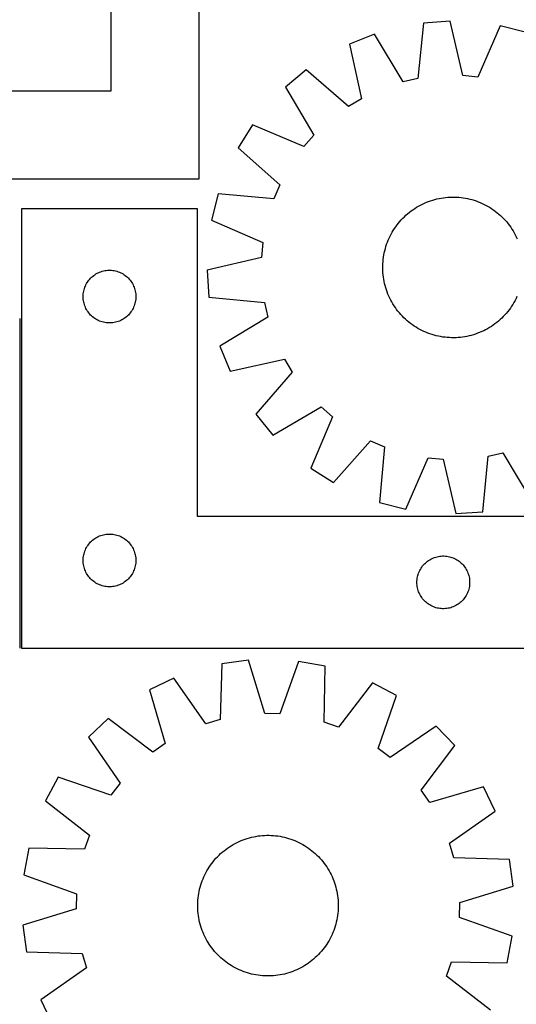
# Model space of a CAD drawing. Header units: millimetres. Extents: x 7 to 1493, y 7 to 2993.
# Tile 8 of 16: x 457 to 740, y 1731 to 2291. Entities that reach past the tile are written whole.
import ezdxf

# ---------------------------------------------------------------- set-up
doc = ezdxf.new("R2010")
doc.units = ezdxf.units.MM
doc.layers.add('COMMON', color=5, linetype='CONTINUOUS', true_color=0x0000ff)
doc.layers.add('CUT', color=7, linetype='CONTINUOUS', true_color=0x000000)

msp = doc.modelspace()

# ---------------------------------------------------------------- linework, layer by layer
at = {"layer": 'COMMON'}
msp.add_line((457.541329, 1933.568267), (457.541329, 2121.033625), dxfattribs=at)
at = {"layer": 'CUT'}
for p, q in [((559.237067, 2200.59527), (559.237067, 2550.59527)), ((509.237067, 2250.59527), (509.237067, 2500.59527)), ((702.283737, 2290.164715), (686.931249, 2289.149002)), ((709.483851, 2259.227148), (702.283737, 2290.164715)), ((686.931249, 2289.149002), (683.86968, 2257.532526)), ((730.704458, 2287.570797), (718.022704, 2258.447819)), ((745.619414, 2283.792618), (730.704458, 2287.570797)), ((659.099972, 2282.833479), (644.812761, 2277.123299)), ((675.507922, 2255.635061), (659.099972, 2282.833479)), ((644.812761, 2277.123299), (651.671064, 2246.108167)), ((620.295248, 2262.516542), (608.471846, 2252.670847)), ((644.304909, 2241.719645), (620.295248, 2262.516542)), ((683.86968, 2257.532526), (675.507922, 2255.635061)), ((718.022704, 2258.447819), (709.483851, 2259.227148)), ((608.471846, 2252.670847), (624.578682, 2225.293035)), ((159.237067, 2250.59527), (509.237067, 2250.59527)), ((651.671064, 2246.108167), (644.304909, 2241.719645)), ((589.668041, 2231.202667), (581.465804, 2218.185222)), ((618.92918, 2218.843036), (589.668041, 2231.202667)), ((624.578682, 2225.293035), (618.92918, 2218.843036)), ((581.465804, 2218.185222), (605.244525, 2197.124663)), ((109.237067, 2200.59527), (559.237067, 2200.59527)), ((605.244525, 2197.124663), (601.864689, 2189.244556)), ((570.216355, 2191.957075), (566.438177, 2177.042119)), ((601.864689, 2189.244556), (570.216355, 2191.957075)), ((694.677736, 2189.110863), (695.905313, 2189.379307)), ((695.905313, 2189.379307), (697.140716, 2189.60906)), ((697.140716, 2189.60906), (698.382726, 2189.799894)), ((698.382726, 2189.799894), (699.630117, 2189.951621)), ((699.630117, 2189.951621), (700.881659, 2190.064092)), ((700.881659, 2190.064092), (702.136116, 2190.137195)), ((702.136116, 2190.137195), (703.392251, 2190.17086)), ((703.392251, 2190.17086), (704.648823, 2190.165051)), ((704.648823, 2190.165051), (705.904592, 2190.119775)), ((705.904592, 2190.119775), (707.15832, 2190.035077)), ((707.15832, 2190.035077), (708.408769, 2189.91104)), ((708.408769, 2189.91104), (709.654704, 2189.747787)), ((709.654704, 2189.747787), (710.894897, 2189.545479)), ((710.894897, 2189.545479), (712.128123, 2189.304315)), ((712.128123, 2189.304315), (713.353165, 2189.024534)), ((680.986971, 2183.005277), (682.029522, 2183.706771)), ((682.029522, 2183.706771), (683.093593, 2184.375171)), ((683.093593, 2184.375171), (684.178134, 2185.009818)), ((684.178134, 2185.009818), (685.282075, 2185.610086)), ((685.282075, 2185.610086), (686.404326, 2186.175383)), ((686.404326, 2186.175383), (687.543779, 2186.705149)), ((687.543779, 2186.705149), (688.699311, 2187.198863)), ((688.699311, 2187.198863), (689.86978, 2187.656037)), ((689.86978, 2187.656037), (691.054032, 2188.076221)), ((691.054032, 2188.076221), (692.250898, 2188.458998)), ((692.250898, 2188.458998), (693.459197, 2188.803993)), ((693.459197, 2188.803993), (694.677736, 2189.110863)), ((713.353165, 2189.024534), (714.568815, 2188.706411)), ((714.568815, 2188.706411), (715.773873, 2188.35026)), ((715.773873, 2188.35026), (716.967149, 2187.956434)), ((716.967149, 2187.956434), (718.147466, 2187.52532)), ((718.147466, 2187.52532), (719.313658, 2187.057344)), ((719.313658, 2187.057344), (720.464576, 2186.552969)), ((720.464576, 2186.552969), (721.599083, 2186.01269)), ((721.599083, 2186.01269), (722.71606, 2185.437043)), ((722.71606, 2185.437043), (723.814404, 2184.826595)), ((723.814404, 2184.826595), (724.893032, 2184.181948)), ((724.893032, 2184.181948), (725.950878, 2183.503738)), ((558.291329, 2183.568267), (458.291329, 2183.568267)), ((458.291329, 2183.568267), (458.291329, 1933.568267)), ((558.291329, 2008.568267), (558.291329, 2183.568267)), ((674.375171, 2177.23029), (675.239588, 2178.142316)), ((675.239588, 2178.142316), (676.132226, 2179.026739)), ((676.132226, 2179.026739), (677.052204, 2179.882687)), ((677.052204, 2179.882687), (677.998614, 2180.709316)), ((677.998614, 2180.709316), (678.970521, 2181.505809)), ((678.970521, 2181.505809), (679.966968, 2182.271381)), ((679.966968, 2182.271381), (680.986971, 2183.005277)), ((725.950878, 2183.503738), (726.986899, 2182.792636)), ((726.986899, 2182.792636), (728.000073, 2182.049342)), ((728.000073, 2182.049342), (728.9894, 2181.274591)), ((728.9894, 2181.274591), (729.953902, 2180.469146)), ((729.953902, 2180.469146), (730.892629, 2179.633803)), ((730.892629, 2179.633803), (731.804655, 2178.769386)), ((731.804655, 2178.769386), (732.689078, 2177.876748)), ((566.438177, 2177.042119), (595.561155, 2164.360365)), ((670.505235, 2172.288539), (671.216338, 2173.32456)), ((671.216338, 2173.32456), (671.959631, 2174.337734)), ((671.959631, 2174.337734), (672.734383, 2175.32706)), ((672.734383, 2175.32706), (673.539828, 2176.291563)), ((673.539828, 2176.291563), (674.375171, 2177.23029)), ((732.689078, 2177.876748), (733.545026, 2176.95677)), ((733.545026, 2176.95677), (734.371655, 2176.01036)), ((734.371655, 2176.01036), (735.168149, 2175.038452)), ((735.168149, 2175.038452), (735.933721, 2174.042005)), ((735.933721, 2174.042005), (736.667616, 2173.022003)), ((736.667616, 2173.022003), (737.36911, 2171.979452)), ((667.456005, 2166.802237), (667.996283, 2167.936744)), ((667.996283, 2167.936744), (668.571931, 2169.053721)), ((668.571931, 2169.053721), (669.182379, 2170.152065)), ((669.182379, 2170.152065), (669.827026, 2171.230692)), ((669.827026, 2171.230692), (670.505235, 2172.288539)), ((737.36911, 2171.979452), (738.03751, 2170.915381)), ((738.03751, 2170.915381), (738.672158, 2169.83084)), ((738.672158, 2169.83084), (739.272426, 2168.726899)), ((739.272426, 2168.726899), (739.837722, 2167.604648)), ((739.837722, 2167.604648), (740.367488, 2166.465194)), ((595.561155, 2164.360365), (594.781826, 2155.821512)), ((665.302563, 2160.906476), (665.658713, 2162.111534)), ((665.658713, 2162.111534), (666.05254, 2163.30481)), ((666.05254, 2163.30481), (666.483654, 2164.485126)), ((666.483654, 2164.485126), (666.951629, 2165.651319)), ((666.951629, 2165.651319), (667.456005, 2166.802237)), ((594.781826, 2155.821512), (563.844258, 2148.621397)), ((664.097933, 2154.746429), (664.261186, 2155.992365)), ((664.261186, 2155.992365), (664.463495, 2157.232558)), ((664.463495, 2157.232558), (664.704659, 2158.465784)), ((664.704659, 2158.465784), (664.98444, 2159.690826)), ((664.98444, 2159.690826), (665.302563, 2160.906476)), ((663.838114, 2149.729912), (663.843923, 2150.986484)), ((663.843923, 2150.986484), (663.889198, 2152.242253)), ((663.889198, 2152.242253), (663.973897, 2153.495981)), ((663.973897, 2153.495981), (664.097933, 2154.746429)), ((497.549046, 2144.037429), (498.102229, 2144.576547)), ((498.102229, 2144.576547), (498.682431, 2145.086474)), ((498.682431, 2145.086474), (499.288115, 2145.565856)), ((499.288115, 2145.565856), (499.917673, 2146.013422)), ((499.917673, 2146.013422), (500.569437, 2146.427986)), ((500.569437, 2146.427986), (501.241678, 2146.808449)), ((501.241678, 2146.808449), (501.932613, 2147.153801)), ((501.932613, 2147.153801), (502.640411, 2147.463126)), ((502.640411, 2147.463126), (503.363193, 2147.735605)), ((503.363193, 2147.735605), (504.099044, 2147.970515)), ((504.099044, 2147.970515), (504.846013, 2148.167233)), ((504.846013, 2148.167233), (505.602118, 2148.325236)), ((505.602118, 2148.325236), (506.365354, 2148.444107)), ((506.365354, 2148.444107), (507.133697, 2148.52353)), ((507.133697, 2148.52353), (507.90511, 2148.563294)), ((507.90511, 2148.563294), (508.677548, 2148.563294)), ((508.677548, 2148.563294), (509.448961, 2148.52353)), ((509.448961, 2148.52353), (510.217304, 2148.444107)), ((510.217304, 2148.444107), (510.98054, 2148.325236)), ((510.98054, 2148.325236), (511.736645, 2148.167233)), ((511.736645, 2148.167233), (512.483614, 2147.970515)), ((512.483614, 2147.970515), (513.219465, 2147.735605)), ((513.219465, 2147.735605), (513.942247, 2147.463126)), ((513.942247, 2147.463126), (514.650045, 2147.153801)), ((514.650045, 2147.153801), (515.34098, 2146.808449)), ((515.34098, 2146.808449), (516.013221, 2146.427986)), ((516.013221, 2146.427986), (516.664985, 2146.013422)), ((516.664985, 2146.013422), (517.294543, 2145.565856)), ((517.294543, 2145.565856), (517.900227, 2145.086474)), ((517.900227, 2145.086474), (518.480429, 2144.576547)), ((518.480429, 2144.576547), (519.033612, 2144.037429)), ((563.844258, 2148.621397), (564.859972, 2133.26891)), ((663.871778, 2148.473777), (663.838114, 2149.729912)), ((663.944882, 2147.21932), (663.871778, 2148.473777)), ((664.057353, 2145.967778), (663.944882, 2147.21932)), ((664.20908, 2144.720387), (664.057353, 2145.967778)), ((664.399914, 2143.478377), (664.20908, 2144.720387)), ((494.255577, 2138.859548), (494.546575, 2139.575076)), ((494.546575, 2139.575076), (494.874023, 2140.274674)), ((494.874023, 2140.274674), (495.23705, 2140.956488)), ((495.23705, 2140.956488), (495.634696, 2141.61871)), ((495.634696, 2141.61871), (496.065904, 2142.259583)), ((496.065904, 2142.259583), (496.529532, 2142.877409)), ((496.529532, 2142.877409), (497.02435, 2143.470549)), ((497.02435, 2143.470549), (497.549046, 2144.037429)), ((519.033612, 2144.037429), (519.558308, 2143.470549)), ((519.558308, 2143.470549), (520.053126, 2142.877409)), ((520.053126, 2142.877409), (520.516754, 2142.259583)), ((520.516754, 2142.259583), (520.947962, 2141.61871)), ((520.947962, 2141.61871), (521.345608, 2140.956488)), ((521.345608, 2140.956488), (521.708635, 2140.274674)), ((521.708635, 2140.274674), (522.036083, 2139.575076)), ((522.036083, 2139.575076), (522.327081, 2138.859548)), ((664.629667, 2142.242973), (664.399914, 2143.478377)), ((664.89811, 2141.015397), (664.629667, 2142.242973)), ((665.204981, 2139.796858), (664.89811, 2141.015397)), ((665.549975, 2138.588559), (665.204981, 2139.796858)), ((493.291329, 2133.568267), (493.311218, 2134.340448)), ((493.311218, 2132.796086), (493.291329, 2133.568267)), ((493.311218, 2134.340448), (493.370831, 2135.110582)), ((493.370831, 2135.110582), (493.470011, 2135.876626)), ((493.470011, 2135.876626), (493.608494, 2136.636548)), ((493.608494, 2136.636548), (493.785913, 2137.388334)), ((493.785913, 2137.388334), (494.001798, 2138.129989)), ((494.001798, 2138.129989), (494.255577, 2138.859548)), ((522.327081, 2138.859548), (522.58086, 2138.129989)), ((522.58086, 2138.129989), (522.796745, 2137.388334)), ((522.796745, 2137.388334), (522.974164, 2136.636548)), ((522.974164, 2136.636548), (523.112647, 2135.876626)), ((523.112647, 2135.876626), (523.211827, 2135.110582)), ((523.211827, 2135.110582), (523.27144, 2134.340448)), ((523.27144, 2134.340448), (523.291329, 2133.568267)), ((523.291329, 2133.568267), (523.27144, 2132.796086)), ((665.932753, 2137.391693), (665.549975, 2138.588559)), ((666.352936, 2136.207441), (665.932753, 2137.391693)), ((666.810111, 2135.036972), (666.352936, 2136.207441)), ((667.303825, 2133.88144), (666.810111, 2135.036972)), ((667.833591, 2132.741987), (667.303825, 2133.88144)), ((740.215308, 2133.544397), (739.67503, 2132.40989)), ((493.370831, 2132.025952), (493.311218, 2132.796086)), ((493.470011, 2131.259908), (493.370831, 2132.025952)), ((493.608494, 2130.499986), (493.470011, 2131.259908)), ((493.785913, 2129.7482), (493.608494, 2130.499986)), ((494.001798, 2129.006544), (493.785913, 2129.7482)), ((494.255577, 2128.276986), (494.001798, 2129.006544)), ((494.546575, 2127.561458), (494.255577, 2128.276986)), ((522.327081, 2128.276986), (522.036083, 2127.561458)), ((522.58086, 2129.006544), (522.327081, 2128.276986)), ((522.796745, 2129.7482), (522.58086, 2129.006544)), ((522.974164, 2130.499986), (522.796745, 2129.7482)), ((523.112647, 2131.259908), (522.974164, 2130.499986)), ((523.211827, 2132.025952), (523.112647, 2131.259908)), ((523.27144, 2132.796086), (523.211827, 2132.025952)), ((564.859972, 2133.26891), (596.476447, 2130.207341)), ((596.476447, 2130.207341), (598.373912, 2121.845583)), ((668.398887, 2131.619736), (667.833591, 2132.741987)), ((668.999155, 2130.515795), (668.398887, 2131.619736)), ((669.633803, 2129.431254), (668.999155, 2130.515795)), ((670.302203, 2128.367183), (669.633803, 2129.431254)), ((671.003697, 2127.324631), (670.302203, 2128.367183)), ((737.166078, 2128.058096), (736.454975, 2127.022074)), ((737.844287, 2129.115942), (737.166078, 2128.058096)), ((738.488934, 2130.19457), (737.844287, 2129.115942)), ((739.099382, 2131.292914), (738.488934, 2130.19457)), ((739.67503, 2132.40989), (739.099382, 2131.292914)), ((494.874023, 2126.86186), (494.546575, 2127.561458)), ((495.23705, 2126.180046), (494.874023, 2126.86186)), ((495.634696, 2125.517824), (495.23705, 2126.180046)), ((496.065904, 2124.87695), (495.634696, 2125.517824)), ((496.529532, 2124.259125), (496.065904, 2124.87695)), ((497.02435, 2123.665985), (496.529532, 2124.259125)), ((497.549046, 2123.099105), (497.02435, 2123.665985)), ((498.102229, 2122.559986), (497.549046, 2123.099105)), ((498.682431, 2122.05006), (498.102229, 2122.559986)), ((518.480429, 2122.559986), (517.900227, 2122.05006)), ((519.033612, 2123.099105), (518.480429, 2122.559986)), ((519.558308, 2123.665985), (519.033612, 2123.099105)), ((520.053126, 2124.259125), (519.558308, 2123.665985)), ((520.516754, 2124.87695), (520.053126, 2124.259125)), ((520.947962, 2125.517824), (520.516754, 2124.87695)), ((521.345608, 2126.180046), (520.947962, 2125.517824)), ((521.708635, 2126.86186), (521.345608, 2126.180046)), ((522.036083, 2127.561458), (521.708635, 2126.86186)), ((671.737592, 2126.304629), (671.003697, 2127.324631)), ((672.503164, 2125.308182), (671.737592, 2126.304629)), ((673.299658, 2124.336274), (672.503164, 2125.308182)), ((674.126287, 2123.389864), (673.299658, 2124.336274)), ((674.982235, 2122.469887), (674.126287, 2123.389864)), ((675.866658, 2121.577249), (674.982235, 2122.469887)), ((732.431725, 2122.204319), (731.539087, 2121.319896)), ((733.296142, 2123.116344), (732.431725, 2122.204319)), ((734.131485, 2124.055071), (733.296142, 2123.116344)), ((734.93693, 2125.019574), (734.131485, 2124.055071)), ((735.711681, 2126.008901), (734.93693, 2125.019574)), ((736.454975, 2127.022074), (735.711681, 2126.008901)), ((499.288115, 2121.570678), (498.682431, 2122.05006)), ((499.917673, 2121.123112), (499.288115, 2121.570678)), ((500.569437, 2120.708548), (499.917673, 2121.123112)), ((501.241678, 2120.328085), (500.569437, 2120.708548)), ((501.932613, 2119.982733), (501.241678, 2120.328085)), ((502.640411, 2119.673407), (501.932613, 2119.982733)), ((503.363193, 2119.400929), (502.640411, 2119.673407)), ((504.099044, 2119.166019), (503.363193, 2119.400929)), ((504.846013, 2118.969301), (504.099044, 2119.166019)), ((505.602118, 2118.811298), (504.846013, 2118.969301)), ((506.365354, 2118.692427), (505.602118, 2118.811298)), ((507.133697, 2118.613004), (506.365354, 2118.692427)), ((507.90511, 2118.57324), (507.133697, 2118.613004)), ((508.677548, 2118.57324), (507.90511, 2118.57324)), ((509.448961, 2118.613004), (508.677548, 2118.57324)), ((510.217304, 2118.692427), (509.448961, 2118.613004)), ((510.98054, 2118.811298), (510.217304, 2118.692427)), ((511.736645, 2118.969301), (510.98054, 2118.811298)), ((512.483614, 2119.166019), (511.736645, 2118.969301)), ((513.219465, 2119.400929), (512.483614, 2119.166019)), ((513.942247, 2119.673407), (513.219465, 2119.400929)), ((514.650045, 2119.982733), (513.942247, 2119.673407)), ((515.34098, 2120.328085), (514.650045, 2119.982733)), ((516.013221, 2120.708548), (515.34098, 2120.328085)), ((516.664985, 2121.123112), (516.013221, 2120.708548)), ((517.294543, 2121.570678), (516.664985, 2121.123112)), ((517.900227, 2122.05006), (517.294543, 2121.570678)), ((598.373912, 2121.845583), (571.175495, 2105.437633)), ((676.778683, 2120.712832), (675.866658, 2121.577249)), ((677.717411, 2119.877489), (676.778683, 2120.712832)), ((678.681913, 2119.072044), (677.717411, 2119.877489)), ((679.67124, 2118.297292), (678.681913, 2119.072044)), ((680.684414, 2117.553998), (679.67124, 2118.297292)), ((681.720435, 2116.842896), (680.684414, 2117.553998)), ((682.778281, 2116.164687), (681.720435, 2116.842896)), ((725.641791, 2116.639864), (724.57772, 2115.971463)), ((726.684342, 2117.341358), (725.641791, 2116.639864)), ((727.704345, 2118.075253), (726.684342, 2117.341358)), ((728.700791, 2118.840825), (727.704345, 2118.075253)), ((729.672699, 2119.637319), (728.700791, 2118.840825)), ((730.619109, 2120.463947), (729.672699, 2119.637319)), ((731.539087, 2121.319896), (730.619109, 2120.463947)), ((683.856909, 2115.52004), (682.778281, 2116.164687)), ((684.955253, 2114.909591), (683.856909, 2115.52004)), ((686.07223, 2114.333944), (684.955253, 2114.909591)), ((687.206737, 2113.793666), (686.07223, 2114.333944)), ((688.357655, 2113.28929), (687.206737, 2113.793666)), ((689.523847, 2112.821314), (688.357655, 2113.28929)), ((690.704164, 2112.390201), (689.523847, 2112.821314)), ((691.89744, 2111.996374), (690.704164, 2112.390201)), ((693.102498, 2111.640224), (691.89744, 2111.996374)), ((694.318147, 2111.322101), (693.102498, 2111.640224)), ((695.54319, 2111.042319), (694.318147, 2111.322101)), ((696.776416, 2110.801155), (695.54319, 2111.042319)), ((711.766, 2110.967327), (710.530597, 2110.737575)), ((712.993577, 2111.235771), (711.766, 2110.967327)), ((714.212116, 2111.542642), (712.993577, 2111.235771)), ((715.420415, 2111.887636), (714.212116, 2111.542642)), ((716.617281, 2112.270414), (715.420415, 2111.887636)), ((717.801533, 2112.690597), (716.617281, 2112.270414)), ((718.972002, 2113.147771), (717.801533, 2112.690597)), ((720.127534, 2113.641485), (718.972002, 2113.147771)), ((721.266987, 2114.171252), (720.127534, 2113.641485)), ((722.389238, 2114.736548), (721.266987, 2114.171252)), ((723.493179, 2115.336816), (722.389238, 2114.736548)), ((724.57772, 2115.971463), (723.493179, 2115.336816)), ((571.175495, 2105.437633), (576.885675, 2091.150422)), ((698.016609, 2110.598847), (696.776416, 2110.801155)), ((699.262544, 2110.435594), (698.016609, 2110.598847)), ((700.512993, 2110.311557), (699.262544, 2110.435594)), ((701.766721, 2110.226859), (700.512993, 2110.311557)), ((703.02249, 2110.181584), (701.766721, 2110.226859)), ((704.279062, 2110.175775), (703.02249, 2110.181584)), ((705.535197, 2110.209439), (704.279062, 2110.175775)), ((706.789654, 2110.282543), (705.535197, 2110.209439)), ((708.041196, 2110.395014), (706.789654, 2110.282543)), ((709.288587, 2110.546741), (708.041196, 2110.395014)), ((710.530597, 2110.737575), (709.288587, 2110.546741)), ((576.885675, 2091.150422), (607.900807, 2098.008725)), ((607.900807, 2098.008725), (612.289329, 2090.64257)), ((612.289329, 2090.64257), (591.492432, 2066.632908)), ((591.492432, 2066.632908), (601.338127, 2054.809506)), ((601.338127, 2054.809506), (628.715938, 2070.916343)), ((628.715938, 2070.916343), (635.165938, 2065.266841)), ((635.165938, 2065.266841), (622.806307, 2036.005702)), ((635.823751, 2027.803465), (656.884311, 2051.582186)), ((656.884311, 2051.582186), (664.764417, 2048.202349)), ((664.764417, 2048.202349), (662.051899, 2016.554016)), ((723.801633, 2042.814108), (732.163391, 2044.711573)), ((732.163391, 2044.711573), (748.571341, 2017.513155)), ((676.966855, 2012.775837), (689.648608, 2041.898816)), ((689.648608, 2041.898816), (698.187462, 2041.119487)), ((698.187462, 2041.119487), (705.387576, 2010.181919)), ((720.740064, 2011.197632), (723.801633, 2042.814108)), ((622.806307, 2036.005702), (635.823751, 2027.803465)), ((662.051899, 2016.554016), (676.966855, 2012.775837)), ((705.387576, 2010.181919), (720.740064, 2011.197632)), ((758.291329, 2008.568267), (558.291329, 2008.568267)), ((496.529532, 1992.877409), (497.02435, 1993.470549)), ((497.02435, 1993.470549), (497.549046, 1994.037429)), ((497.549046, 1994.037429), (498.102229, 1994.576547)), ((498.102229, 1994.576547), (498.682431, 1995.086474)), ((498.682431, 1995.086474), (499.288115, 1995.565856)), ((499.288115, 1995.565856), (499.917673, 1996.013422)), ((499.917673, 1996.013422), (500.569437, 1996.427986)), ((500.569437, 1996.427986), (501.241678, 1996.808449)), ((501.241678, 1996.808449), (501.932613, 1997.153801)), ((501.932613, 1997.153801), (502.640411, 1997.463126)), ((502.640411, 1997.463126), (503.363193, 1997.735605)), ((503.363193, 1997.735605), (504.099044, 1997.970515)), ((504.099044, 1997.970515), (504.846013, 1998.167233)), ((504.846013, 1998.167233), (505.602118, 1998.325236)), ((505.602118, 1998.325236), (506.365354, 1998.444107)), ((506.365354, 1998.444107), (507.133697, 1998.52353)), ((507.133697, 1998.52353), (507.90511, 1998.563294)), ((507.90511, 1998.563294), (508.677548, 1998.563294)), ((508.677548, 1998.563294), (509.448961, 1998.52353)), ((509.448961, 1998.52353), (510.217304, 1998.444107)), ((510.217304, 1998.444107), (510.98054, 1998.325236)), ((510.98054, 1998.325236), (511.736645, 1998.167233)), ((511.736645, 1998.167233), (512.483614, 1997.970515)), ((512.483614, 1997.970515), (513.219465, 1997.735605)), ((513.219465, 1997.735605), (513.942247, 1997.463126)), ((513.942247, 1997.463126), (514.650045, 1997.153801)), ((514.650045, 1997.153801), (515.34098, 1996.808449)), ((515.34098, 1996.808449), (516.013221, 1996.427986)), ((516.013221, 1996.427986), (516.664985, 1996.013422)), ((516.664985, 1996.013422), (517.294543, 1995.565856)), ((517.294543, 1995.565856), (517.900227, 1995.086474)), ((517.900227, 1995.086474), (518.480429, 1994.576547)), ((518.480429, 1994.576547), (519.033612, 1994.037429)), ((519.033612, 1994.037429), (519.558308, 1993.470549)), ((519.558308, 1993.470549), (520.053126, 1992.877409)), ((493.785913, 1987.388334), (494.001798, 1988.129989)), ((494.001798, 1988.129989), (494.255577, 1988.859548)), ((494.255577, 1988.859548), (494.546575, 1989.575076)), ((494.546575, 1989.575076), (494.874023, 1990.274674)), ((494.874023, 1990.274674), (495.23705, 1990.956488)), ((495.23705, 1990.956488), (495.634696, 1991.61871)), ((495.634696, 1991.61871), (496.065904, 1992.259583)), ((496.065904, 1992.259583), (496.529532, 1992.877409)), ((520.053126, 1992.877409), (520.516754, 1992.259583)), ((520.516754, 1992.259583), (520.947962, 1991.61871)), ((520.947962, 1991.61871), (521.345608, 1990.956488)), ((521.345608, 1990.956488), (521.708635, 1990.274674)), ((521.708635, 1990.274674), (522.036083, 1989.575076)), ((522.036083, 1989.575076), (522.327081, 1988.859548)), ((522.327081, 1988.859548), (522.58086, 1988.129989)), ((522.58086, 1988.129989), (522.796745, 1987.388334)), ((493.291329, 1983.568267), (493.311218, 1984.340448)), ((493.311218, 1982.796086), (493.291329, 1983.568267)), ((493.311218, 1984.340448), (493.370831, 1985.110582)), ((493.370831, 1982.025952), (493.311218, 1982.796086)), ((493.370831, 1985.110582), (493.470011, 1985.876626)), ((493.470011, 1985.876626), (493.608494, 1986.636548)), ((493.608494, 1986.636548), (493.785913, 1987.388334)), ((522.796745, 1987.388334), (522.974164, 1986.636548)), ((522.974164, 1986.636548), (523.112647, 1985.876626)), ((523.112647, 1985.876626), (523.211827, 1985.110582)), ((523.211827, 1985.110582), (523.27144, 1984.340448)), ((523.27144, 1982.796086), (523.211827, 1982.025952)), ((523.27144, 1984.340448), (523.291329, 1983.568267)), ((523.291329, 1983.568267), (523.27144, 1982.796086)), ((688.102229, 1982.076547), (688.682431, 1982.586474)), ((688.682431, 1982.586474), (689.288115, 1983.065856)), ((689.288115, 1983.065856), (689.917673, 1983.513422)), ((689.917673, 1983.513422), (690.569437, 1983.927986)), ((690.569437, 1983.927986), (691.241678, 1984.308449)), ((691.241678, 1984.308449), (691.932613, 1984.653801)), ((691.932613, 1984.653801), (692.640411, 1984.963126)), ((692.640411, 1984.963126), (693.363193, 1985.235605)), ((693.363193, 1985.235605), (694.099044, 1985.470515)), ((694.099044, 1985.470515), (694.846013, 1985.667233)), ((694.846013, 1985.667233), (695.602118, 1985.825236)), ((695.602118, 1985.825236), (696.365354, 1985.944107)), ((696.365354, 1985.944107), (697.133697, 1986.02353)), ((697.133697, 1986.02353), (697.90511, 1986.063294)), ((697.90511, 1986.063294), (698.677548, 1986.063294)), ((698.677548, 1986.063294), (699.448961, 1986.02353)), ((699.448961, 1986.02353), (700.217304, 1985.944107)), ((700.217304, 1985.944107), (700.98054, 1985.825236)), ((700.98054, 1985.825236), (701.736645, 1985.667233)), ((701.736645, 1985.667233), (702.483614, 1985.470515)), ((702.483614, 1985.470515), (703.219465, 1985.235605)), ((703.219465, 1985.235605), (703.942247, 1984.963126)), ((703.942247, 1984.963126), (704.650045, 1984.653801)), ((704.650045, 1984.653801), (705.34098, 1984.308449)), ((705.34098, 1984.308449), (706.013221, 1983.927986)), ((706.013221, 1983.927986), (706.664985, 1983.513422)), ((706.664985, 1983.513422), (707.294543, 1983.065856)), ((707.294543, 1983.065856), (707.900227, 1982.586474)), ((707.900227, 1982.586474), (708.480429, 1982.076547)), ((493.470011, 1981.259908), (493.370831, 1982.025952)), ((493.608494, 1980.499986), (493.470011, 1981.259908)), ((493.785913, 1979.7482), (493.608494, 1980.499986)), ((494.001798, 1979.006544), (493.785913, 1979.7482)), ((494.255577, 1978.276986), (494.001798, 1979.006544)), ((494.546575, 1977.561458), (494.255577, 1978.276986)), ((494.874023, 1976.86186), (494.546575, 1977.561458)), ((495.23705, 1976.180046), (494.874023, 1976.86186)), ((521.708635, 1976.86186), (521.345608, 1976.180046)), ((522.036083, 1977.561458), (521.708635, 1976.86186)), ((522.327081, 1978.276986), (522.036083, 1977.561458)), ((522.58086, 1979.006544), (522.327081, 1978.276986)), ((522.796745, 1979.7482), (522.58086, 1979.006544)), ((522.974164, 1980.499986), (522.796745, 1979.7482)), ((523.112647, 1981.259908), (522.974164, 1980.499986)), ((523.211827, 1982.025952), (523.112647, 1981.259908)), ((684.255577, 1976.359548), (684.546575, 1977.075076)), ((684.546575, 1977.075076), (684.874023, 1977.774674)), ((684.874023, 1977.774674), (685.23705, 1978.456488)), ((685.23705, 1978.456488), (685.634696, 1979.11871)), ((685.634696, 1979.11871), (686.065904, 1979.759583)), ((686.065904, 1979.759583), (686.529532, 1980.377409)), ((686.529532, 1980.377409), (687.02435, 1980.970549)), ((687.02435, 1980.970549), (687.549046, 1981.537429)), ((687.549046, 1981.537429), (688.102229, 1982.076547)), ((708.480429, 1982.076547), (709.033612, 1981.537429)), ((709.033612, 1981.537429), (709.558308, 1980.970549)), ((709.558308, 1980.970549), (710.053126, 1980.377409)), ((710.053126, 1980.377409), (710.516754, 1979.759583)), ((710.516754, 1979.759583), (710.947962, 1979.11871)), ((710.947962, 1979.11871), (711.345608, 1978.456488)), ((711.345608, 1978.456488), (711.708635, 1977.774674)), ((711.708635, 1977.774674), (712.036083, 1977.075076)), ((712.036083, 1977.075076), (712.327081, 1976.359548)), ((495.634696, 1975.517824), (495.23705, 1976.180046)), ((496.065904, 1974.87695), (495.634696, 1975.517824)), ((496.529532, 1974.259125), (496.065904, 1974.87695)), ((497.02435, 1973.665985), (496.529532, 1974.259125)), ((497.549046, 1973.099105), (497.02435, 1973.665985)), ((498.102229, 1972.559986), (497.549046, 1973.099105)), ((498.682431, 1972.05006), (498.102229, 1972.559986)), ((499.288115, 1971.570678), (498.682431, 1972.05006)), ((499.917673, 1971.123112), (499.288115, 1971.570678)), ((500.569437, 1970.708548), (499.917673, 1971.123112)), ((516.664985, 1971.123112), (516.013221, 1970.708548)), ((517.294543, 1971.570678), (516.664985, 1971.123112)), ((517.900227, 1972.05006), (517.294543, 1971.570678)), ((518.480429, 1972.559986), (517.900227, 1972.05006)), ((519.033612, 1973.099105), (518.480429, 1972.559986)), ((519.558308, 1973.665985), (519.033612, 1973.099105)), ((520.053126, 1974.259125), (519.558308, 1973.665985)), ((520.516754, 1974.87695), (520.053126, 1974.259125)), ((520.947962, 1975.517824), (520.516754, 1974.87695)), ((521.345608, 1976.180046), (520.947962, 1975.517824)), ((683.291329, 1971.068267), (683.311218, 1971.840448)), ((683.311218, 1970.296086), (683.291329, 1971.068267)), ((683.311218, 1971.840448), (683.370831, 1972.610582)), ((683.370831, 1972.610582), (683.470011, 1973.376626)), ((683.470011, 1973.376626), (683.608494, 1974.136548)), ((683.608494, 1974.136548), (683.785913, 1974.888334)), ((683.785913, 1974.888334), (684.001798, 1975.629989)), ((684.001798, 1975.629989), (684.255577, 1976.359548)), ((712.327081, 1976.359548), (712.58086, 1975.629989)), ((712.58086, 1975.629989), (712.796745, 1974.888334)), ((712.796745, 1974.888334), (712.974164, 1974.136548)), ((712.974164, 1974.136548), (713.112647, 1973.376626)), ((713.112647, 1973.376626), (713.211827, 1972.610582)), ((713.211827, 1972.610582), (713.27144, 1971.840448)), ((713.27144, 1971.840448), (713.291329, 1971.068267)), ((713.291329, 1971.068267), (713.27144, 1970.296086)), ((501.241678, 1970.328085), (500.569437, 1970.708548)), ((501.932613, 1969.982733), (501.241678, 1970.328085)), ((502.640411, 1969.673407), (501.932613, 1969.982733)), ((503.363193, 1969.400929), (502.640411, 1969.673407)), ((504.099044, 1969.166019), (503.363193, 1969.400929)), ((504.846013, 1968.969301), (504.099044, 1969.166019)), ((505.602118, 1968.811298), (504.846013, 1968.969301)), ((506.365354, 1968.692427), (505.602118, 1968.811298)), ((507.133697, 1968.613004), (506.365354, 1968.692427)), ((507.90511, 1968.57324), (507.133697, 1968.613004)), ((508.677548, 1968.57324), (507.90511, 1968.57324)), ((509.448961, 1968.613004), (508.677548, 1968.57324)), ((510.217304, 1968.692427), (509.448961, 1968.613004)), ((510.98054, 1968.811298), (510.217304, 1968.692427)), ((511.736645, 1968.969301), (510.98054, 1968.811298)), ((512.483614, 1969.166019), (511.736645, 1968.969301)), ((513.219465, 1969.400929), (512.483614, 1969.166019)), ((513.942247, 1969.673407), (513.219465, 1969.400929)), ((514.650045, 1969.982733), (513.942247, 1969.673407)), ((515.34098, 1970.328085), (514.650045, 1969.982733)), ((516.013221, 1970.708548), (515.34098, 1970.328085)), ((683.370831, 1969.525952), (683.311218, 1970.296086)), ((683.470011, 1968.759908), (683.370831, 1969.525952)), ((683.608494, 1967.999986), (683.470011, 1968.759908)), ((683.785913, 1967.2482), (683.608494, 1967.999986)), ((684.001798, 1966.506544), (683.785913, 1967.2482)), ((684.255577, 1965.776986), (684.001798, 1966.506544)), ((684.546575, 1965.061458), (684.255577, 1965.776986)), ((712.327081, 1965.776986), (712.036083, 1965.061458)), ((712.58086, 1966.506544), (712.327081, 1965.776986)), ((712.796745, 1967.2482), (712.58086, 1966.506544)), ((712.974164, 1967.999986), (712.796745, 1967.2482)), ((713.112647, 1968.759908), (712.974164, 1967.999986)), ((713.211827, 1969.525952), (713.112647, 1968.759908)), ((713.27144, 1970.296086), (713.211827, 1969.525952)), ((684.874023, 1964.36186), (684.546575, 1965.061458)), ((685.23705, 1963.680046), (684.874023, 1964.36186)), ((685.634696, 1963.017824), (685.23705, 1963.680046)), ((686.065904, 1962.37695), (685.634696, 1963.017824)), ((686.529532, 1961.759125), (686.065904, 1962.37695)), ((687.02435, 1961.165985), (686.529532, 1961.759125)), ((687.549046, 1960.599105), (687.02435, 1961.165985)), ((688.102229, 1960.059986), (687.549046, 1960.599105)), ((688.682431, 1959.55006), (688.102229, 1960.059986)), ((708.480429, 1960.059986), (707.900227, 1959.55006)), ((709.033612, 1960.599105), (708.480429, 1960.059986)), ((709.558308, 1961.165985), (709.033612, 1960.599105)), ((710.053126, 1961.759125), (709.558308, 1961.165985)), ((710.516754, 1962.37695), (710.053126, 1961.759125)), ((710.947962, 1963.017824), (710.516754, 1962.37695)), ((711.345608, 1963.680046), (710.947962, 1963.017824)), ((711.708635, 1964.36186), (711.345608, 1963.680046)), ((712.036083, 1965.061458), (711.708635, 1964.36186)), ((689.288115, 1959.070678), (688.682431, 1959.55006)), ((689.917673, 1958.623112), (689.288115, 1959.070678)), ((690.569437, 1958.208548), (689.917673, 1958.623112)), ((691.241678, 1957.828085), (690.569437, 1958.208548)), ((691.932613, 1957.482733), (691.241678, 1957.828085)), ((692.640411, 1957.173407), (691.932613, 1957.482733)), ((693.363193, 1956.900929), (692.640411, 1957.173407)), ((694.099044, 1956.666019), (693.363193, 1956.900929)), ((694.846013, 1956.469301), (694.099044, 1956.666019)), ((695.602118, 1956.311298), (694.846013, 1956.469301)), ((696.365354, 1956.192427), (695.602118, 1956.311298)), ((697.133697, 1956.113004), (696.365354, 1956.192427)), ((697.90511, 1956.07324), (697.133697, 1956.113004)), ((698.677548, 1956.07324), (697.90511, 1956.07324)), ((699.448961, 1956.113004), (698.677548, 1956.07324)), ((700.217304, 1956.192427), (699.448961, 1956.113004)), ((700.98054, 1956.311298), (700.217304, 1956.192427)), ((701.736645, 1956.469301), (700.98054, 1956.311298)), ((702.483614, 1956.666019), (701.736645, 1956.469301)), ((703.219465, 1956.900929), (702.483614, 1956.666019)), ((703.942247, 1957.173407), (703.219465, 1956.900929)), ((704.650045, 1957.482733), (703.942247, 1957.173407)), ((705.34098, 1957.828085), (704.650045, 1957.482733)), ((706.013221, 1958.208548), (705.34098, 1957.828085)), ((706.664985, 1958.623112), (706.013221, 1958.208548)), ((707.294543, 1959.070678), (706.664985, 1958.623112)), ((707.900227, 1959.55006), (707.294543, 1959.070678)), ((458.291329, 1933.568267), (758.291329, 1933.568267)), ((587.423057, 1926.802495), (572.175291, 1924.7443)), ((596.711981, 1896.426671), (587.423057, 1926.802495)), ((615.954418, 1926.148806), (605.284076, 1896.230274)), ((631.091922, 1923.394447), (615.954418, 1926.148806)), ((572.175291, 1924.7443), (571.272528, 1892.992768)), ((630.539568, 1891.634887), (631.091922, 1923.394447)), ((544.838354, 1916.549319), (530.972884, 1909.880041)), ((563.059291, 1890.53063), (544.838354, 1916.549319)), ((530.972884, 1909.880041), (539.926068, 1879.40357)), ((658.024858, 1913.956077), (638.631424, 1888.799179)), ((671.570336, 1906.658779), (658.024858, 1913.956077)), ((661.230773, 1876.624329), (671.570336, 1906.658779)), ((507.5063, 1893.638573), (496.380374, 1883.011046)), ((532.875658, 1874.523908), (507.5063, 1893.638573)), ((571.272528, 1892.992768), (563.059291, 1890.53063)), ((605.284076, 1896.230274), (596.711981, 1896.426671)), ((638.631424, 1888.799179), (630.539568, 1891.634887)), ((694.268463, 1889.359621), (668.050303, 1871.42689)), ((704.89599, 1878.233696), (694.268463, 1889.359621)), ((496.380374, 1883.011046), (514.313105, 1856.792886)), ((539.926068, 1879.40357), (532.875658, 1874.523908)), ((668.050303, 1871.42689), (661.230773, 1876.624329)), ((685.781325, 1852.864337), (704.89599, 1878.233696)), ((479.081216, 1860.31292), (471.783919, 1846.767441)), ((509.115666, 1849.973356), (479.081216, 1860.31292)), ((514.313105, 1856.792886), (509.115666, 1849.973356)), ((721.137457, 1854.767112), (690.660987, 1845.813928)), ((727.806736, 1840.901641), (721.137457, 1854.767112)), ((690.660987, 1845.813928), (685.781325, 1852.864337)), ((471.783919, 1846.767441), (496.940817, 1827.374008)), ((701.788047, 1822.680704), (727.806736, 1840.901641)), ((496.940817, 1827.374008), (494.105109, 1819.282152)), ((585.517236, 1825.076213), (586.712065, 1825.465301)), ((586.712065, 1825.465301), (587.918526, 1825.816667)), ((587.918526, 1825.816667), (589.135429, 1826.129964)), ((589.135429, 1826.129964), (590.361572, 1826.404883)), ((590.361572, 1826.404883), (591.595745, 1826.641151)), ((591.595745, 1826.641151), (592.836731, 1826.838537)), ((592.836731, 1826.838537), (594.083304, 1826.996845)), ((594.083304, 1826.996845), (595.334235, 1827.115919)), ((595.334235, 1827.115919), (596.588289, 1827.195642)), ((596.588289, 1827.195642), (597.844228, 1827.235935)), ((597.844228, 1827.235935), (599.100813, 1827.236757)), ((599.100813, 1827.236757), (600.356804, 1827.198109)), ((600.356804, 1827.198109), (601.610961, 1827.120029)), ((601.610961, 1827.120029), (602.862047, 1827.002593)), ((602.862047, 1827.002593), (604.108827, 1826.845917)), ((604.108827, 1826.845917), (605.35007, 1826.650156)), ((605.35007, 1826.650156), (606.584552, 1826.415504)), ((606.584552, 1826.415504), (607.811054, 1826.142191)), ((607.811054, 1826.142191), (609.028365, 1825.830488)), ((609.028365, 1825.830488), (610.235286, 1825.480702)), ((610.235286, 1825.480702), (611.430623, 1825.093178)), ((462.345549, 1819.834506), (459.59119, 1804.697001)), ((494.105109, 1819.282152), (462.345549, 1819.834506)), ((574.46096, 1819.212945), (575.477075, 1819.952212)), ((575.477075, 1819.952212), (576.51591, 1820.659198)), ((576.51591, 1820.659198), (577.576439, 1821.333205)), ((577.576439, 1821.333205), (578.657615, 1821.973567)), ((578.657615, 1821.973567), (579.758373, 1822.579652)), ((579.758373, 1822.579652), (580.877625, 1823.150863)), ((580.877625, 1823.150863), (582.014267, 1823.686636)), ((582.014267, 1823.686636), (583.167177, 1824.186441)), ((583.167177, 1824.186441), (584.335217, 1824.649785)), ((584.335217, 1824.649785), (585.517236, 1825.076213)), ((611.430623, 1825.093178), (612.613199, 1824.6683)), ((612.613199, 1824.6683), (613.781845, 1824.206485)), ((613.781845, 1824.206485), (614.935409, 1823.70819)), ((614.935409, 1823.70819), (616.072751, 1823.173906)), ((616.072751, 1823.173906), (617.19275, 1822.604161)), ((617.19275, 1822.604161), (618.2943, 1821.999518)), ((618.2943, 1821.999518), (619.376315, 1821.360572)), ((619.376315, 1821.360572), (620.437726, 1820.687955)), ((620.437726, 1820.687955), (621.477485, 1819.98233)), ((621.477485, 1819.98233), (622.494567, 1819.244393)), ((704.250185, 1814.467468), (701.788047, 1822.680704)), ((568.065466, 1813.199292), (568.895843, 1814.142414)), ((568.895843, 1814.142414), (569.755435, 1815.058988)), ((569.755435, 1815.058988), (570.643394, 1815.94811)), ((570.643394, 1815.94811), (571.558841, 1816.808901)), ((571.558841, 1816.808901), (572.500876, 1817.640513)), ((572.500876, 1817.640513), (573.468567, 1818.442125)), ((573.468567, 1818.442125), (574.46096, 1819.212945)), ((622.494567, 1819.244393), (623.487969, 1818.474873)), ((623.487969, 1818.474873), (624.456709, 1817.67453)), ((624.456709, 1817.67453), (625.399831, 1816.844152)), ((625.399831, 1816.844152), (626.316405, 1815.98456)), ((626.316405, 1815.98456), (627.205527, 1815.096602)), ((627.205527, 1815.096602), (628.066318, 1814.181154)), ((628.066318, 1814.181154), (628.89793, 1813.23912)), ((736.001716, 1813.564704), (704.250185, 1814.467468)), ((564.379423, 1808.118898), (565.052041, 1809.180309)), ((565.052041, 1809.180309), (565.757666, 1810.220068)), ((565.757666, 1810.220068), (566.495603, 1811.237151)), ((566.495603, 1811.237151), (567.265122, 1812.230552)), ((567.265122, 1812.230552), (568.065466, 1813.199292)), ((628.89793, 1813.23912), (629.699542, 1812.271429)), ((629.699542, 1812.271429), (630.470361, 1811.279036)), ((630.470361, 1811.279036), (631.209629, 1810.262921)), ((631.209629, 1810.262921), (631.916615, 1809.224086)), ((631.916615, 1809.224086), (632.590622, 1808.163557)), ((738.059911, 1798.316938), (736.001716, 1813.564704)), ((459.59119, 1804.697001), (489.509722, 1794.026659)), ((561.533511, 1802.524428), (562.031806, 1803.677992)), ((562.031806, 1803.677992), (562.566089, 1804.815334)), ((562.566089, 1804.815334), (563.135834, 1805.935333)), ((563.135834, 1805.935333), (563.740478, 1807.036884)), ((563.740478, 1807.036884), (564.379423, 1808.118898)), ((632.590622, 1808.163557), (633.230984, 1807.08238)), ((633.230984, 1807.08238), (633.837069, 1805.981622)), ((633.837069, 1805.981622), (634.40828, 1804.86237)), ((634.40828, 1804.86237), (634.944052, 1803.725729)), ((634.944052, 1803.725729), (635.443858, 1802.572818)), ((559.597804, 1796.553637), (559.909507, 1797.770949)), ((559.909507, 1797.770949), (560.259293, 1798.977869)), ((560.259293, 1798.977869), (560.646817, 1800.173207)), ((560.646817, 1800.173207), (561.071696, 1801.355782)), ((561.071696, 1801.355782), (561.533511, 1802.524428)), ((635.443858, 1802.572818), (635.907202, 1801.404778)), ((635.907202, 1801.404778), (636.333629, 1800.22276)), ((636.333629, 1800.22276), (636.722718, 1799.027931)), ((636.722718, 1799.027931), (637.074084, 1797.821469)), ((637.074084, 1797.821469), (637.387381, 1796.604567)), ((707.684088, 1789.028014), (738.059911, 1798.316938)), ((489.509722, 1794.026659), (489.313324, 1785.454564)), ((558.737403, 1791.60463), (558.894078, 1792.85141)), ((558.894078, 1792.85141), (559.089839, 1794.092653)), ((559.089839, 1794.092653), (559.324491, 1795.327135)), ((559.324491, 1795.327135), (559.597804, 1796.553637)), ((637.387381, 1796.604567), (637.662299, 1795.378424)), ((637.662299, 1795.378424), (637.898568, 1794.14425)), ((637.898568, 1794.14425), (638.095954, 1792.903265)), ((638.095954, 1792.903265), (638.254262, 1791.656691)), ((558.503238, 1787.843396), (558.541886, 1789.099387)), ((558.504061, 1786.586811), (558.503238, 1787.843396)), ((558.544353, 1785.330872), (558.504061, 1786.586811)), ((558.541886, 1789.099387), (558.619967, 1790.353545)), ((558.619967, 1790.353545), (558.737403, 1791.60463)), ((638.254262, 1791.656691), (638.373336, 1790.40576)), ((638.373336, 1790.40576), (638.453059, 1789.151706)), ((638.453059, 1789.151706), (638.493352, 1787.895767)), ((638.494174, 1786.639182), (638.455526, 1785.383191)), ((638.493352, 1787.895767), (638.494174, 1786.639182)), ((707.487691, 1780.45592), (707.684088, 1789.028014)), ((489.313324, 1785.454564), (458.937501, 1776.165641)), ((558.624076, 1784.076818), (558.544353, 1785.330872)), ((558.74315, 1782.825887), (558.624076, 1784.076818)), ((558.901458, 1781.579314), (558.74315, 1782.825887)), ((559.098844, 1780.338328), (558.901458, 1781.579314)), ((638.103334, 1781.631169), (637.907573, 1780.389925)), ((638.26001, 1782.877948), (638.103334, 1781.631169)), ((638.377446, 1784.129034), (638.26001, 1782.877948)), ((638.455526, 1785.383191), (638.377446, 1784.129034)), ((458.937501, 1776.165641), (460.995696, 1760.917874)), ((559.335113, 1779.104155), (559.098844, 1780.338328)), ((559.610031, 1777.878012), (559.335113, 1779.104155)), ((559.923328, 1776.661109), (559.610031, 1777.878012)), ((560.274694, 1775.454648), (559.923328, 1776.661109)), ((560.663783, 1774.259819), (560.274694, 1775.454648)), ((636.738119, 1775.50471), (636.350595, 1774.309372)), ((637.087905, 1776.71163), (636.738119, 1775.50471)), ((637.399608, 1777.928942), (637.087905, 1776.71163)), ((637.672921, 1779.155444), (637.399608, 1777.928942)), ((637.907573, 1780.389925), (637.672921, 1779.155444)), ((737.406223, 1769.785578), (707.487691, 1780.45592)), ((561.09021, 1773.077801), (560.663783, 1774.259819)), ((561.553555, 1771.90976), (561.09021, 1773.077801)), ((562.05336, 1770.75685), (561.553555, 1771.90976)), ((562.589132, 1769.620208), (562.05336, 1770.75685)), ((563.160343, 1768.500956), (562.589132, 1769.620208)), ((634.431323, 1769.667244), (633.861578, 1768.547245)), ((634.965606, 1770.804587), (634.431323, 1769.667244)), ((635.463902, 1771.95815), (634.965606, 1770.804587)), ((635.925716, 1773.126797), (635.463902, 1771.95815)), ((636.350595, 1774.309372), (635.925716, 1773.126797)), ((734.651863, 1754.648073), (737.406223, 1769.785578)), ((563.766428, 1767.400199), (563.160343, 1768.500956)), ((564.40679, 1766.319022), (563.766428, 1767.400199)), ((565.080797, 1765.258493), (564.40679, 1766.319022)), ((565.787783, 1764.219658), (565.080797, 1765.258493)), ((566.527051, 1763.203543), (565.787783, 1764.219658)), ((631.239746, 1764.26251), (630.50181, 1763.245428)), ((631.945372, 1765.30227), (631.239746, 1764.26251)), ((632.617989, 1766.363681), (631.945372, 1765.30227)), ((633.256935, 1767.445695), (632.617989, 1766.363681)), ((633.861578, 1768.547245), (633.256935, 1767.445695)), ((460.995696, 1760.917874), (492.747228, 1760.015111)), ((492.747228, 1760.015111), (495.209366, 1751.801874)), ((567.297871, 1762.21115), (566.527051, 1763.203543)), ((568.099482, 1761.243459), (567.297871, 1762.21115)), ((568.931094, 1760.301425), (568.099482, 1761.243459)), ((569.791885, 1759.385977), (568.931094, 1760.301425)), ((570.681007, 1758.498019), (569.791885, 1759.385977)), ((571.597581, 1757.638427), (570.681007, 1758.498019)), ((626.354019, 1758.534469), (625.438571, 1757.673677)), ((627.241977, 1759.42359), (626.354019, 1758.534469)), ((628.101569, 1760.340164), (627.241977, 1759.42359)), ((628.931946, 1761.283287), (628.101569, 1760.340164)), ((629.73229, 1762.252027), (628.931946, 1761.283287)), ((630.50181, 1763.245428), (629.73229, 1762.252027)), ((572.540704, 1756.808049), (571.597581, 1757.638427)), ((573.509444, 1756.007705), (572.540704, 1756.808049)), ((574.502845, 1755.238186), (573.509444, 1756.007705)), ((575.519927, 1754.500249), (574.502845, 1755.238186)), ((576.559687, 1753.794624), (575.519927, 1754.500249)), ((577.621098, 1753.122007), (576.559687, 1753.794624)), ((578.703112, 1752.483061), (577.621098, 1753.122007)), ((619.420974, 1753.149374), (618.339797, 1752.509012)), ((620.481503, 1753.82338), (619.420974, 1753.149374)), ((621.520338, 1754.530366), (620.481503, 1753.82338)), ((622.536453, 1755.269634), (621.520338, 1754.530366)), ((623.528845, 1756.040454), (622.536453, 1755.269634)), ((624.496537, 1756.842065), (623.528845, 1756.040454)), ((625.438571, 1757.673677), (624.496537, 1756.842065)), ((700.056596, 1747.108571), (702.892303, 1755.200427)), ((702.892303, 1755.200427), (734.651863, 1754.648073)), ((495.209366, 1751.801874), (469.190676, 1733.580937)), ((579.804662, 1751.878417), (578.703112, 1752.483061)), ((580.924661, 1751.308673), (579.804662, 1751.878417)), ((582.062004, 1750.774389), (580.924661, 1751.308673)), ((583.215567, 1750.276094), (582.062004, 1750.774389)), ((584.384213, 1749.814279), (583.215567, 1750.276094)), ((585.566789, 1749.3894), (584.384213, 1749.814279)), ((586.762127, 1749.001876), (585.566789, 1749.3894)), ((587.969047, 1748.65209), (586.762127, 1749.001876)), ((589.186359, 1748.340387), (587.969047, 1748.65209)), ((590.412861, 1748.067075), (589.186359, 1748.340387)), ((591.647342, 1747.832422), (590.412861, 1748.067075)), ((592.888585, 1747.636661), (591.647342, 1747.832422)), ((594.135365, 1747.479986), (592.888585, 1747.636661)), ((595.386451, 1747.36255), (594.135365, 1747.479986)), ((596.640608, 1747.284469), (595.386451, 1747.36255)), ((597.896599, 1747.245821), (596.640608, 1747.284469)), ((599.153184, 1747.246644), (597.896599, 1747.245821)), ((600.409123, 1747.286937), (599.153184, 1747.246644)), ((601.663177, 1747.366659), (600.409123, 1747.286937)), ((602.914108, 1747.485733), (601.663177, 1747.366659)), ((604.160682, 1747.644041), (602.914108, 1747.485733)), ((605.401667, 1747.841427), (604.160682, 1747.644041)), ((606.635841, 1748.077696), (605.401667, 1747.841427)), ((607.861984, 1748.352614), (606.635841, 1748.077696)), ((609.078886, 1748.665911), (607.861984, 1748.352614)), ((610.285348, 1749.017277), (609.078886, 1748.665911)), ((611.480177, 1749.406366), (610.285348, 1749.017277)), ((612.662195, 1749.832793), (611.480177, 1749.406366)), ((613.830235, 1750.296138), (612.662195, 1749.832793)), ((614.983145, 1750.795943), (613.830235, 1750.296138)), ((616.119787, 1751.331715), (614.983145, 1750.795943)), ((617.239039, 1751.902926), (616.119787, 1751.331715)), ((618.339797, 1752.509012), (617.239039, 1751.902926)), ((725.213493, 1727.715138), (700.056596, 1747.108571)), ((469.190676, 1733.580937), (475.859955, 1719.715467))]:
    msp.add_line(p, q, dxfattribs=at)

doc.saveas('drawing.dxf')
